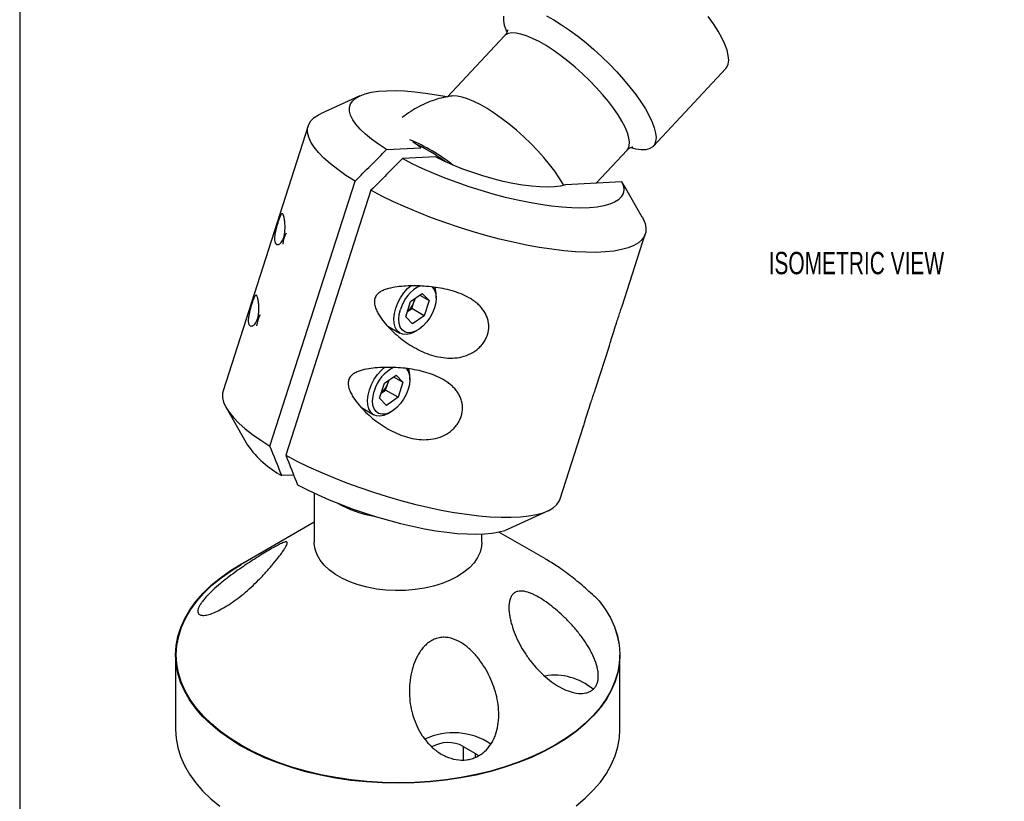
# Model space of a CAD drawing. Header units: millimetres. Extents: x 6 to 273, y 6 to 210.
# Tile 2 of 4: x 6 to 100, y 76 to 150. Entities that reach past the tile are written whole.
import ezdxf

# ---------------------------------------------------------------- set-up
doc = ezdxf.new("R2010")
doc.units = ezdxf.units.MM
doc.layers.add('DIMENSIONS', color=140, linetype='Continuous', lineweight=25)
doc.layers.add('TEXT', color=140, linetype='Continuous', lineweight=25)
doc.styles.add('SLDTEXTSTYLE0', font='TXT', dxfattribs={"width": 0.7})

msp = doc.modelspace()

# ---------------------------------------------------------------- linework, layer by layer
for p, q in [((52.2671, 148.3223), (46.875, 142.5491)), ((66.3387, 137.8424), (73.2204, 145.2105)), ((38.5673, 142.6378), (34.8351, 140.9261)), ((33.6685, 139.7958), (25.6069, 114.6927)), ((41.0927, 137.5487), (44.3338, 137.7159)), ((60.9468, 134.3579), (63.8688, 137.4865)), ((45.7163, 136.846), (42.5894, 136.6847)), ((30.0526, 109.4434), (38.1142, 134.5465)), ((63.378, 134.4834), (58.052, 134.2086)), ((63.7448, 133.841), (63.378, 134.4834)), ((39.6109, 133.6825), (31.5493, 108.5794)), ((65.3003, 131.1425), (63.7545, 133.8466)), ((31.3431, 129.2077), (31.3241, 129.1425)), ((63.3929, 122.7005), (65.5908, 129.5443)), ((42.9099, 121.7078), (43.3705, 123.1419)), ((43.3705, 123.1419), (44.4768, 123.9041)), ((43.4836, 122.4786), (43.7139, 123.1956)), ((43.7139, 123.1956), (43.7893, 123.4304)), ((44.2407, 123.7414), (45.1227, 123.2323)), ((44.4768, 123.9041), (45.1227, 123.2323)), ((45.1227, 123.2323), (44.6621, 121.7982)), ((45.7841, 123.4906), (45.7841, 123.7627)), ((43.0648, 122.19), (43.4836, 122.4786)), ((44.6621, 121.7982), (43.4836, 122.4786)), ((28.8626, 121.4836), (28.8436, 121.4185)), ((43.5558, 121.036), (42.9099, 121.7078)), ((44.6621, 121.7982), (43.5558, 121.036)), ((41.2106, 120.8182), (42.364, 120.1523)), ((43.7809, 120.2928), (44.0166, 120.4289)), ((60.9125, 114.9765), (62.1934, 118.9651)), ((40.89, 115.4179), (41.9963, 116.1801)), ((41.2334, 115.4716), (41.3088, 115.7064)), ((41.7602, 116.0174), (42.6422, 115.5083)), ((41.9963, 116.1801), (42.6422, 115.5083)), ((43.3036, 115.7665), (43.3036, 116.0387)), ((40.4294, 113.9838), (40.89, 115.4179)), ((40.5843, 114.466), (41.0031, 114.7545)), ((41.0031, 114.7545), (41.2334, 115.4716)), ((42.1816, 114.0742), (41.0031, 114.7545)), ((42.6422, 115.5083), (42.1816, 114.0742)), ((41.0753, 113.312), (40.4294, 113.9838)), ((42.1816, 114.0742), (41.0753, 113.312)), ((25.8973, 113.0945), (27.935, 109.5299)), ((38.7301, 113.0942), (39.8836, 112.4283)), ((41.3004, 112.5688), (41.5361, 112.7048)), ((57.5292, 104.4412), (59.7129, 111.2411)), ((32.2979, 106.7108), (31.1707, 106.6526)), ((34.2433, 104.9993), (34.2433, 100.3377)), ((52.6303, 101.5992), (56.3625, 103.3109)), ((34.2433, 102.2353), (27.331, 98.2436)), ((50.1183, 100.3377), (50.1183, 101.1174)), ((56.1324, 98.7623), (51.7239, 101.3081)), ((21.1093, 89.6554), (21.1093, 82.6038)), ((63.1886, 82.6038), (63.1886, 89.6554)), ((48.3437, 81.0049), (49.5222, 80.3246)), ((48.3437, 81.0049), (48.3437, 79.7149)), ((49.5222, 80.3246), (49.8025, 80.1227)), ((49.5222, 80.0142), (49.5222, 80.3246))]:
    msp.add_line(p, q)
at = {"flags": 128}
for points in [[(52.4587, 148.7195), (52.4365, 148.7786), (52.2729, 149.3024), (52.1899, 149.7699), (52.1887, 150.1756)], [(56.2294, 150.2274), (56.9367, 149.8307), (57.6718, 149.3716), (58.4265, 148.8553), (59.1922, 148.2878), (59.9602, 147.6753), (60.7218, 147.0249), (61.4683, 146.344), (62.1914, 145.6401), (62.8829, 144.9214), (63.5348, 144.196), (64.1398, 143.472), (64.6911, 142.7577), (65.1824, 142.0612), (65.6081, 141.3904), (65.9634, 140.7528), (66.2444, 140.1557), (66.4477, 139.6059), (66.5712, 139.1095), (66.6133, 138.6723), (66.5737, 138.2991), (66.4527, 137.9943), (66.2518, 137.7611), (65.9733, 137.6024), (65.6202, 137.5198), (65.1966, 137.5144), (64.7072, 137.5862), (64.2546, 137.7039)], [(73.2204, 145.2105), (73.3236, 145.3447), (73.4509, 145.649), (73.495, 146.0234), (73.4553, 146.4636), (73.3324, 146.9646), (73.1275, 147.5204), (72.8432, 148.1246), (72.4827, 148.7703), (72.0502, 149.4499), (71.5507, 150.1556)], [(63.8688, 137.4865), (63.9691, 137.6218), (64.0733, 137.9054), (64.0964, 138.2566), (64.0379, 138.6707), (63.8987, 139.142), (63.6806, 139.6643), (63.3866, 140.2303), (63.0207, 140.8325), (62.5879, 141.4627), (62.0939, 142.1124), (61.5454, 142.7728), (60.95, 143.435), (60.3155, 144.0901), (59.6507, 144.729), (58.9644, 145.3434), (58.2661, 145.9247), (57.565, 146.4652), (56.8708, 146.9575), (56.1927, 147.395), (55.5401, 147.7718), (54.9215, 148.0828), (54.3456, 148.3237), (53.82, 148.4914), (53.3518, 148.5835), (52.9474, 148.5988), (52.6122, 148.5371), (52.3509, 148.3992), (52.2671, 148.3223)], [(41.0927, 137.5487), (40.3415, 138.0419), (39.6707, 138.5313), (39.0855, 139.0131), (38.5906, 139.4836), (38.1899, 139.9389), (37.8864, 140.3757), (37.6826, 140.7903), (37.5801, 141.1796), (37.5796, 141.5404), (37.6813, 141.87), (37.8843, 142.1657), (38.1869, 142.4253), (38.5869, 142.6467), (39.081, 142.8281), (39.6654, 142.9681), (40.3356, 143.0656), (41.0861, 143.1199), (41.9111, 143.1305), (42.8042, 143.0973), (43.7583, 143.0207), (44.7658, 142.9011), (45.819, 142.7396), (46.8001, 142.5592)], [(57.8706, 134.1539), (57.8112, 134.2607), (57.4453, 134.8629), (57.0124, 135.4931), (56.5184, 136.1428), (55.97, 136.8033), (55.3745, 137.4655), (54.7401, 138.1205), (54.0752, 138.7595), (53.389, 139.3738), (52.6906, 139.9551), (51.9896, 140.4956), (51.2953, 140.9879), (50.6173, 141.4255), (49.9646, 141.8023), (49.3461, 142.1132), (48.7701, 142.3542), (48.2445, 142.5218), (47.7763, 142.6139), (47.3719, 142.6292), (47.2534, 142.6173)], [(38.1142, 134.5465), (37.249, 135.1029), (36.4652, 135.6564), (35.7679, 136.2035), (35.1617, 136.7404), (34.6505, 137.2638), (34.2377, 137.7701), (33.9261, 138.2561), (33.7176, 138.7185), (33.6137, 139.1543), (33.615, 139.5606), (33.7216, 139.9348), (33.9326, 140.2745), (34.2468, 140.5772), (34.662, 140.8412), (34.8351, 140.9261)], [(44.3727, 137.7179), (43.8103, 138.1136), (43.5866, 138.2887)], [(63.378, 134.4834), (63.5156, 134.085), (63.5514, 133.714), (63.4849, 133.3733), (63.3168, 133.0656), (63.0484, 132.7933), (62.6817, 132.5585), (62.2197, 132.3631), (61.666, 132.2086), (61.025, 132.0963), (60.3016, 132.027), (59.5016, 132.0013), (58.6313, 132.0194), (57.6974, 132.081), (56.7075, 132.1859), (55.6692, 132.333), (54.5907, 132.5213), (53.4805, 132.7493), (52.3473, 133.0152), (51.2001, 133.3169), (50.0478, 133.652), (48.8996, 134.0179), (47.7644, 134.4117), (46.6512, 134.8303), (45.5688, 135.2704), (44.5256, 135.7286), (43.5298, 136.2013), (42.5894, 136.6847)], [(58.052, 134.2086), (57.5742, 134.0867), (57.0037, 134.0108), (56.3479, 133.982), (55.6156, 134.0005), (54.8163, 134.0663), (53.9608, 134.1783), (53.0603, 134.3352), (52.1267, 134.5348), (51.1724, 134.7745), (50.21, 135.0511), (49.2522, 135.3611), (48.3117, 135.7001), (47.401, 136.0639), (46.532, 136.4476), (45.7163, 136.846)], [(65.3003, 131.1425), (65.3805, 130.9947), (65.5693, 130.5371), (65.6533, 130.1066), (65.6321, 129.7062), (65.5057, 129.3383), (65.2751, 129.0055), (64.9416, 128.7099), (64.5075, 128.4535), (63.9757, 128.2379), (63.3496, 128.0645), (62.6334, 127.9346), (61.8318, 127.8489), (60.9499, 127.808), (59.9937, 127.8123), (58.9694, 127.8615), (57.8838, 127.9555), (56.7439, 128.0937), (55.5573, 128.275), (54.3317, 128.4983), (53.0752, 128.7622), (51.7961, 129.0649), (50.5027, 129.4045), (49.2036, 129.7786), (47.9074, 130.1849), (46.6224, 130.6206), (45.3572, 131.083), (44.12, 131.5689), (42.9191, 132.0752), (41.7622, 132.5985), (40.6571, 133.1354), (39.6109, 133.6825)], [(43.7809, 120.2928), (43.7115, 120.2541), (43.3222, 120.0893), (42.9505, 120.0213), (42.6107, 120.0526), (42.3159, 120.1821), (42.0774, 120.4047), (41.9043, 120.7119), (41.8033, 121.0919), (41.7783, 121.53), (41.8303, 122.0096), (41.9572, 122.512), (42.1542, 123.0181), (42.4136, 123.5084), (42.7257, 123.9639), (43.0782, 124.3673), (43.4072, 124.6636)], [(45.4056, 124.5344), (45.4551, 124.4867), (45.6372, 124.2205), (45.7484, 123.8778), (45.784, 123.4735), (45.7423, 123.0254), (45.6252, 122.5531), (45.4378, 122.0771), (45.1882, 121.6182), (44.8874, 121.1966), (44.5486, 120.8307), (44.1864, 120.5364), (43.8169, 120.3266), (43.4561, 120.2105), (43.1197, 120.1932), (42.8225, 120.2753), (42.5776, 120.4534), (42.3954, 120.7196), (42.2842, 121.0623), (42.2486, 121.4666), (42.2903, 121.9147), (42.4074, 122.387), (42.4074, 122.387)], [(43.7713, 123.418), (43.7585, 123.3573), (43.7139, 123.1956)], [(41.3004, 112.5688), (41.231, 112.53), (40.8417, 112.3653), (40.47, 112.2973), (40.1302, 112.3286), (39.8354, 112.458), (39.5969, 112.6806), (39.4238, 112.9878), (39.3228, 113.3678), (39.2978, 113.806), (39.3498, 114.2856), (39.4767, 114.788), (39.6737, 115.2941), (39.9332, 115.7843), (40.2452, 116.2399), (40.5977, 116.6433), (40.9267, 116.9396)], [(42.9251, 116.8103), (42.9746, 116.7627), (43.1567, 116.4965), (43.2679, 116.1538), (43.3035, 115.7495), (43.2618, 115.3014), (43.1447, 114.829), (42.9573, 114.353), (42.7077, 113.8942), (42.4069, 113.4726), (42.0681, 113.1067), (41.706, 112.8124), (41.3364, 112.6026), (40.9756, 112.4865), (40.6392, 112.4691), (40.3421, 112.5513), (40.0971, 112.7294), (39.9149, 112.9956), (39.8037, 113.3383), (39.7681, 113.7425), (39.8098, 114.1906), (39.9269, 114.663), (39.9269, 114.663)], [(41.2908, 115.694), (41.278, 115.6333), (41.2334, 115.4716)], [(25.6069, 114.6927), (25.5534, 114.4575), (25.5521, 114.0512), (25.656, 113.6154), (25.8645, 113.153), (26.1761, 112.667), (26.5889, 112.1607), (27.1001, 111.6373), (27.7063, 111.1004), (28.4036, 110.5533), (29.1874, 109.9998), (30.0526, 109.4434)], [(31.5493, 108.5794), (32.5955, 108.0324), (33.7006, 107.4954), (34.8575, 106.9721), (36.0584, 106.4658), (37.2956, 105.9799), (38.5608, 105.5175), (39.8458, 105.0818), (41.142, 104.6755), (42.4411, 104.3014), (43.7345, 103.9618), (45.0136, 103.6591), (46.2701, 103.3952), (47.4957, 103.1719), (48.6823, 102.9906), (49.8222, 102.8524), (50.9078, 102.7584), (51.9321, 102.7092), (52.8883, 102.705), (53.7702, 102.7458), (54.5718, 102.8315), (55.288, 102.9614), (55.9141, 103.1348), (56.4459, 103.3504), (56.88, 103.6068), (57.2135, 103.9024), (57.4441, 104.2352), (57.5292, 104.4412)], [(32.6674, 105.7886), (33.6079, 105.3052), (34.6036, 104.8325), (35.6468, 104.3743), (36.7292, 103.9342), (37.8424, 103.5156), (38.9776, 103.1218), (40.1259, 102.7559), (41.2781, 102.4208), (42.4254, 102.1191), (43.5585, 101.8532), (44.6687, 101.6252), (45.7472, 101.4369), (46.7855, 101.2898), (47.7755, 101.1849), (48.7093, 101.1233), (49.5796, 101.1052), (50.3796, 101.1309), (51.103, 101.2002), (51.7441, 101.3125), (52.2978, 101.467), (52.6303, 101.5992)], [(50.1183, 100.3377), (50.0881, 99.9384), (49.9543, 99.4111), (49.7154, 98.8964), (49.3746, 98.4012), (48.9365, 97.9322), (48.4071, 97.4957), (47.7935, 97.0976), (47.1039, 96.7434), (46.3478, 96.4377), (45.5353, 96.1848), (44.6775, 95.9881), (43.7859, 95.8502), (42.8726, 95.7729), (41.9499, 95.7574), (41.0304, 95.8039), (40.1264, 95.9116), (39.2502, 96.0792), (38.4137, 96.3044), (37.628, 96.5842), (36.904, 96.9147), (36.2513, 97.2915), (35.6788, 97.7095), (35.1942, 98.163), (34.8041, 98.6459), (34.5138, 99.1518), (34.3271, 99.6736), (34.2467, 100.2044), (34.2433, 100.3377)], [(61.2154, 94.7909), (61.803, 93.9903), (62.2899, 93.1674), (62.6736, 92.3265), (62.952, 91.4719), (63.1238, 90.608), (63.1881, 89.7392), (63.1446, 88.87), (62.9934, 88.0048), (62.7354, 87.1481), (62.3719, 86.3042), (61.9048, 85.4775), (61.3363, 84.6723), (60.6695, 83.8925), (59.9078, 83.1423), (59.0551, 82.4255), (58.1157, 81.7458), (57.0945, 81.1065), (55.9967, 80.5112), (54.8278, 79.9626), (53.5941, 79.4638), (52.3016, 79.0172), (50.9571, 78.6251), (49.5674, 78.2896), (48.1398, 78.0123), (46.6814, 77.7947), (45.1998, 77.6379), (43.7025, 77.5427), (42.1973, 77.5095), (40.6919, 77.5387), (39.1939, 77.6299), (37.711, 77.7828), (36.2509, 77.9965), (34.8211, 78.27), (33.4288, 78.6018), (32.0812, 78.9903), (30.7851, 79.4335), (29.5474, 79.9291), (28.3742, 80.4745), (27.2717, 81.067), (26.2454, 81.7035), (25.3006, 82.3807), (24.4421, 83.0953), (23.6745, 83.8434), (23.0015, 84.6214), (22.4266, 85.4251), (21.9529, 86.2506), (21.5827, 87.0935), (21.3178, 87.9495), (21.1598, 88.8143), (21.1093, 89.6834), (21.1667, 90.5523), (21.3317, 91.4166), (21.6033, 92.272), (21.9802, 93.1139), (22.4605, 93.938), (23.0418, 94.7403), (23.7209, 95.5164), (24.4946, 96.2626), (25.3587, 96.9748), (26.3089, 97.6496), (27.3402, 98.2833), (28.2424, 98.7699)], [(61.2154, 94.7909), (61.8007, 93.9918), (62.2855, 93.1706), (62.6672, 92.3315), (62.9441, 91.4787), (63.1145, 90.6167), (63.1777, 89.7499), (63.1334, 88.8827), (62.9817, 88.0195), (62.7234, 87.1648), (62.3599, 86.323), (61.8931, 85.4983), (61.3252, 84.6951), (60.6593, 83.9173), (59.8987, 83.169), (59.0473, 82.4541), (58.1095, 81.7761), (57.0902, 81.1386), (55.9944, 80.5448), (54.8279, 79.9978), (53.5966, 79.5003), (52.3068, 79.055), (50.9651, 78.6641), (49.5785, 78.3295), (48.1539, 78.0531), (46.6987, 77.8362), (45.2204, 77.68), (43.7265, 77.5852), (42.2247, 77.5524), (40.7227, 77.5816), (39.2282, 77.6728), (37.7487, 77.8254), (36.292, 78.0388), (34.8654, 78.3118), (33.4764, 78.6429), (32.1319, 79.0306), (30.8389, 79.4728), (29.604, 79.9673), (28.4335, 80.5115), (27.3335, 81.1026), (26.3095, 81.7377), (25.3668, 82.4134), (24.5103, 83.1263), (23.7442, 83.8727), (23.0727, 84.6489), (22.499, 85.4508), (22.0262, 86.2743), (21.6566, 87.1152), (21.3921, 87.9693), (21.2342, 88.8321), (21.1835, 89.6992), (21.2404, 90.5662), (21.4046, 91.4286), (21.6753, 92.282), (22.051, 93.122), (22.5298, 93.9444), (23.1093, 94.7449), (23.7864, 95.5194), (24.5579, 96.264), (25.4196, 96.9748), (26.3671, 97.6483), (27.331, 98.2436)], [(21.1093, 82.6038), (21.1598, 81.7626), (21.3178, 80.8979), (21.5827, 80.0418), (21.9529, 79.1989), (22.4266, 78.3735), (23.0015, 77.5697), (23.6745, 76.7918), (24.4421, 76.0436), (25.3006, 75.3291)], [(59.0551, 75.3739), (59.9078, 76.0907), (60.6695, 76.8409), (61.3363, 77.6206), (61.9048, 78.4259), (62.3719, 79.2526), (62.7354, 80.0965), (62.9934, 80.9532), (63.1446, 81.8184), (63.1886, 82.6038)]]:
    msp.add_lwpolyline(points, dxfattribs=at)
for centre, radius, start, end in [((36.2259, 121.8061), 18.1086, 51.989135, 67.039325), ((36.2524, 122.1119), 17.6709, 53.855212, 64.856745), ((33.73, 128.3626), 2.4736, 149.461039, 174.931178), ((45.7897, 121.4799), 3.5018, 115.242839, 164.985568), ((43.8774, 123.8136), 1.9073, 358.469626, 21.30588), ((41.588, 123.874), 2.2315, 311.606661, 342.300483), ((31.2495, 120.6386), 2.4736, 149.461039, 174.931178), ((43.3092, 113.7558), 3.5018, 115.242839, 164.985568), ((41.3969, 116.0896), 1.9073, 358.469626, 21.30588), ((39.1075, 116.15), 2.2315, 311.606661, 342.300483), ((35.8822, 115.2089), 9.7677, 215.549941, 241.161178), ((41.4868, 112.8069), 10.1083, 240.051298, 261.022412), ((57.0153, 82.1105), 5.6346, 49.699076, 99.493807), ((47.4408, 75.9863), 6.3099, 56.128564, 115.481365), ((46.8993, 78.2635), 3.0987, 62.21579, 119.592078)]:
    msp.add_arc(centre, radius, start, end)
for points, knots in [([(52.5457, 148.8899), (52.546, 148.8842), (52.5466, 148.8721), (52.519, 148.7303), (52.4333, 148.5235), (52.3178, 148.3881), (52.2617, 148.3223)], [0, 0, 0, 0, 0.2257843, 0.483129, 0.7488377, 1, 1, 1, 1]), ([(47.2791, 142.6112), (47.0894, 142.5851), (46.6024, 142.5181), (45.8347, 142.3155), (44.9828, 142.0164), (44.1631, 141.6325), (43.3521, 141.163), (42.8484, 140.7776), (42.5848, 140.5758)], [0, 0, 0, 0, 0.1108422, 0.2844738, 0.4586015, 0.6331139, 0.807922, 1, 1, 1, 1]), ([(63.8728, 137.4828), (63.8839, 137.4971), (63.9605, 137.5966), (64.1455, 137.7119), (64.3271, 137.7896), (64.42, 137.8038), (64.4123, 137.8034), (64.41, 137.8032)], [0, 0, 0, 0, 0.0540538, 0.3757452, 0.6274553, 0.8843689, 1, 1, 1, 1]), ([(30.8092, 130.6557), (30.8444, 130.7655), (30.8793, 130.8678), (30.9452, 131.0487), (30.9766, 131.1279), (31.0637, 131.3263), (31.1125, 131.4055), (31.1755, 131.4614), (31.1951, 131.4698), (31.2318, 131.4688), (31.2488, 131.4595), (31.2972, 131.4095), (31.3263, 131.3456), (31.3787, 131.1735), (31.4022, 131.0655), (31.4331, 130.8709), (31.4426, 130.8002), (31.4591, 130.6501), (31.4662, 130.5703), (31.4822, 130.3148), (31.4869, 130.1211), (31.4668, 129.7978), (31.4553, 129.6833), (31.427, 129.5093), (31.4155, 129.45), (31.3887, 129.3346), (31.3735, 129.2781), (31.3213, 129.1129), (31.2798, 129.0153), (31.1927, 128.8535), (31.1471, 128.7885), (31.0588, 128.6857), (31.0157, 128.6471), (30.9331, 128.5885), (30.8941, 128.5689), (30.7837, 128.5318), (30.7187, 128.536), (30.6109, 128.5879), (30.567, 128.6361), (30.5031, 128.7759), (30.4832, 128.8662), (30.4736, 129.0389), (30.4738, 129.1032), (30.4817, 129.2432), (30.4892, 129.3191), (30.5123, 129.4856), (30.5279, 129.5769), (30.5667, 129.7698), (30.59, 129.8732), (30.6441, 130.0911), (30.6743, 130.2038), (30.74, 130.4335), (30.774, 130.5459), (30.8092, 130.6557)], [0, 0, 0, 0, 0.03125, 0.03125, 0.0625, 0.0625, 0.125, 0.125, 0.15625, 0.15625, 0.1875, 0.1875, 0.25, 0.25, 0.3125, 0.3125, 0.34375, 0.34375, 0.375, 0.375, 0.4375, 0.4375, 0.46875, 0.46875, 0.484375, 0.484375, 0.5, 0.5, 0.53125, 0.53125, 0.5625, 0.5625, 0.59375, 0.59375, 0.625, 0.625, 0.6875, 0.6875, 0.75, 0.75, 0.8125, 0.8125, 0.84375, 0.84375, 0.875, 0.875, 0.90625, 0.90625, 0.9375, 0.9375, 0.96875, 0.96875, 1, 1, 1, 1]), ([(50.6409, 119.9905), (50.5962, 119.852), (50.5405, 119.7176), (50.4069, 119.4554), (50.3297, 119.3293), (50.1584, 119.091), (50.0639, 118.9781), (49.8578, 118.7646), (49.7451, 118.6633), (49.3909, 118.3864), (49.1331, 118.2358), (48.5788, 117.9966), (48.2919, 117.9124), (47.7061, 117.804), (47.404, 117.7801), (46.8089, 117.7852), (46.5136, 117.8136), (45.9264, 117.9136), (45.6336, 117.9858), (45.0659, 118.1636), (44.7889, 118.2694), (44.2466, 118.5097), (43.9813, 118.6443), (43.4611, 118.9394), (43.2074, 119.0995), (42.4744, 119.6066), (42.0177, 119.9821), (41.381, 120.6024), (41.1766, 120.8192), (40.7896, 121.2757), (40.6089, 121.5125), (40.3667, 121.8868), (40.2908, 122.0149), (40.1529, 122.2805), (40.0903, 122.4192), (39.9914, 122.703), (39.9543, 122.8495), (39.9328, 123.0741), (39.9315, 123.1486), (39.9437, 123.2964), (39.9574, 123.3695), (39.9998, 123.5073), (40.029, 123.5738), (40.1001, 123.6963), (40.1414, 123.752), (40.2791, 123.9059), (40.3896, 123.9912), (40.6232, 124.134), (40.7482, 124.1929), (41.0026, 124.2934), (41.133, 124.3354), (41.5312, 124.4449), (41.8074, 124.4967), (42.3639, 124.5743), (42.6452, 124.5999), (43.2133, 124.6321), (43.5002, 124.6386), (44.0798, 124.634), (44.3734, 124.6229), (45.2579, 124.5627), (45.8446, 124.4883), (46.7186, 124.3114), (47.0089, 124.2414), (47.5866, 124.0732), (47.8682, 123.9767), (48.4143, 123.7536), (48.6789, 123.6271), (49.0597, 123.4076), (49.1839, 123.3294), (49.4212, 123.1648), (49.5349, 123.0782), (49.7518, 122.8949), (49.8549, 122.7983), (50.0494, 122.5937), (50.141, 122.4852), (50.3067, 122.2604), (50.3813, 122.1436), (50.513, 121.9005), (50.5704, 121.773), (50.6638, 121.5124), (50.6999, 121.3795), (50.7502, 121.108), (50.7645, 120.9685), (50.7717, 120.5466), (50.7303, 120.2676), (50.6409, 119.9905)], [0, 0, 0, 0, 0.015625, 0.015625, 0.03125, 0.03125, 0.046875, 0.046875, 0.0625, 0.0625, 0.09375, 0.09375, 0.125, 0.125, 0.15625, 0.15625, 0.1875, 0.1875, 0.21875, 0.21875, 0.25, 0.25, 0.28125, 0.28125, 0.3125, 0.3125, 0.375, 0.375, 0.40625, 0.40625, 0.4375, 0.4375, 0.453125, 0.453125, 0.46875, 0.46875, 0.484375, 0.484375, 0.4921875, 0.4921875, 0.5, 0.5, 0.5078125, 0.5078125, 0.515625, 0.515625, 0.53125, 0.53125, 0.546875, 0.546875, 0.5625, 0.5625, 0.59375, 0.59375, 0.625, 0.625, 0.65625, 0.65625, 0.6875, 0.6875, 0.75, 0.75, 0.78125, 0.78125, 0.8125, 0.8125, 0.84375, 0.84375, 0.859375, 0.859375, 0.875, 0.875, 0.890625, 0.890625, 0.90625, 0.90625, 0.921875, 0.921875, 0.9375, 0.9375, 0.953125, 0.953125, 0.96875, 0.96875, 1, 1, 1, 1]), ([(28.3287, 122.9317), (28.3639, 123.0415), (28.3988, 123.1437), (28.4647, 123.3247), (28.4961, 123.4039), (28.5832, 123.6022), (28.632, 123.6815), (28.695, 123.7373), (28.7146, 123.7457), (28.7513, 123.7447), (28.7683, 123.7355), (28.8167, 123.6854), (28.8458, 123.6216), (28.8982, 123.4495), (28.9217, 123.3415), (28.9526, 123.1469), (28.9621, 123.0762), (28.9787, 122.9261), (28.9857, 122.8463), (29.0017, 122.5908), (29.0064, 122.3971), (28.9863, 122.0738), (28.9748, 121.9592), (28.9465, 121.7853), (28.935, 121.726), (28.9082, 121.6105), (28.893, 121.5541), (28.8408, 121.3889), (28.7993, 121.2913), (28.7122, 121.1295), (28.6666, 121.0645), (28.5783, 120.9617), (28.5352, 120.9231), (28.4526, 120.8644), (28.4136, 120.8448), (28.3032, 120.8077), (28.2382, 120.8119), (28.1304, 120.8638), (28.0865, 120.9121), (28.0226, 121.0519), (28.0027, 121.1421), (27.9931, 121.3148), (27.9933, 121.3792), (28.0012, 121.5192), (28.0088, 121.5951), (28.0318, 121.7616), (28.0474, 121.8528), (28.0862, 122.0458), (28.1095, 122.1492), (28.1636, 122.367), (28.1938, 122.4798), (28.2595, 122.7095), (28.2935, 122.8219), (28.3287, 122.9317)], [0, 0, 0, 0, 0.03125, 0.03125, 0.0625, 0.0625, 0.125, 0.125, 0.15625, 0.15625, 0.1875, 0.1875, 0.25, 0.25, 0.3125, 0.3125, 0.34375, 0.34375, 0.375, 0.375, 0.4375, 0.4375, 0.46875, 0.46875, 0.484375, 0.484375, 0.5, 0.5, 0.53125, 0.53125, 0.5625, 0.5625, 0.59375, 0.59375, 0.625, 0.625, 0.6875, 0.6875, 0.75, 0.75, 0.8125, 0.8125, 0.84375, 0.84375, 0.875, 0.875, 0.90625, 0.90625, 0.9375, 0.9375, 0.96875, 0.96875, 1, 1, 1, 1]), ([(62.1919, 118.9656), (62.1956, 118.9754), (62.239, 119.0911), (62.3643, 119.5418), (62.5948, 120.2996), (62.8504, 121.0872), (63.0756, 121.7545), (63.2525, 122.2686), (63.3451, 122.5635), (63.3885, 122.7019)], [0, 0, 0, 0, 0.0192896, 0.2265767, 0.4292589, 0.6443997, 0.7646343, 0.8895049, 1, 1, 1, 1]), ([(48.1604, 112.2665), (48.1157, 112.128), (48.06, 111.9936), (47.9265, 111.7314), (47.8492, 111.6052), (47.6779, 111.367), (47.5834, 111.2541), (47.3774, 111.0406), (47.2646, 110.9393), (46.9104, 110.6624), (46.6527, 110.5118), (46.0983, 110.2726), (45.8114, 110.1884), (45.2256, 110.08), (44.9235, 110.056), (44.3284, 110.0612), (44.0331, 110.0896), (43.4459, 110.1895), (43.1532, 110.2618), (42.5854, 110.4396), (42.3084, 110.5454), (41.7661, 110.7857), (41.5008, 110.9202), (40.9806, 111.2154), (40.7269, 111.3755), (39.9939, 111.8826), (39.5372, 112.2581), (38.9005, 112.8784), (38.6962, 113.0952), (38.3091, 113.5517), (38.1284, 113.7884), (37.8862, 114.1628), (37.8103, 114.2909), (37.6724, 114.5564), (37.6098, 114.6952), (37.5109, 114.9789), (37.4738, 115.1255), (37.4523, 115.3501), (37.451, 115.4245), (37.4632, 115.5724), (37.4769, 115.6454), (37.5193, 115.7833), (37.5485, 115.8497), (37.6196, 115.9723), (37.6609, 116.0279), (37.7986, 116.1819), (37.9091, 116.2672), (38.1427, 116.41), (38.2677, 116.4689), (38.5221, 116.5694), (38.6525, 116.6113), (39.0507, 116.7209), (39.3269, 116.7727), (39.8835, 116.8502), (40.1647, 116.8759), (40.7328, 116.9081), (41.0197, 116.9145), (41.5994, 116.91), (41.8929, 116.8989), (42.7774, 116.8387), (43.3641, 116.7643), (44.2381, 116.5874), (44.5284, 116.5173), (45.1061, 116.3492), (45.3877, 116.2527), (45.9338, 116.0296), (46.1984, 115.903), (46.5792, 115.6835), (46.7034, 115.6053), (46.9407, 115.4408), (47.0544, 115.3541), (47.2713, 115.1709), (47.3744, 115.0743), (47.5689, 114.8697), (47.6605, 114.7612), (47.8262, 114.5364), (47.9008, 114.4196), (48.0325, 114.1764), (48.0899, 114.049), (48.1833, 113.7884), (48.2194, 113.6554), (48.2697, 113.384), (48.284, 113.2445), (48.2912, 112.8226), (48.2498, 112.5436), (48.1604, 112.2665)], [0, 0, 0, 0, 0.015625, 0.015625, 0.03125, 0.03125, 0.046875, 0.046875, 0.0625, 0.0625, 0.09375, 0.09375, 0.125, 0.125, 0.15625, 0.15625, 0.1875, 0.1875, 0.21875, 0.21875, 0.25, 0.25, 0.28125, 0.28125, 0.3125, 0.3125, 0.375, 0.375, 0.40625, 0.40625, 0.4375, 0.4375, 0.453125, 0.453125, 0.46875, 0.46875, 0.484375, 0.484375, 0.4921875, 0.4921875, 0.5, 0.5, 0.5078125, 0.5078125, 0.515625, 0.515625, 0.53125, 0.53125, 0.546875, 0.546875, 0.5625, 0.5625, 0.59375, 0.59375, 0.625, 0.625, 0.65625, 0.65625, 0.6875, 0.6875, 0.75, 0.75, 0.78125, 0.78125, 0.8125, 0.8125, 0.84375, 0.84375, 0.859375, 0.859375, 0.875, 0.875, 0.890625, 0.890625, 0.90625, 0.90625, 0.921875, 0.921875, 0.9375, 0.9375, 0.953125, 0.953125, 0.96875, 0.96875, 1, 1, 1, 1]), ([(59.7114, 111.2415), (59.7151, 111.2514), (59.7585, 111.3671), (59.8838, 111.8178), (60.1143, 112.5756), (60.3699, 113.3632), (60.5951, 114.0305), (60.772, 114.5446), (60.8646, 114.8394), (60.908, 114.9779)], [0, 0, 0, 0, 0.0192896, 0.2265767, 0.4292589, 0.6443997, 0.7646343, 0.8895049, 1, 1, 1, 1]), ([(23.2375, 93.6624), (23.2051, 93.7566), (23.2092, 93.8785), (23.275, 94.0958), (23.3067, 94.1742), (23.3911, 94.3435), (23.4434, 94.4334), (23.5654, 94.6199), (23.6354, 94.717), (23.7932, 94.9189), (23.8819, 95.0246), (24.1665, 95.344), (24.3814, 95.5614), (24.8556, 96.0055), (25.1049, 96.2229), (25.622, 96.6516), (25.8914, 96.8639), (26.4238, 97.2679), (26.6894, 97.4619), (27.0864, 97.7436), (27.2188, 97.8362), (27.4785, 98.0154), (27.6063, 98.1024), (28.2354, 98.5259), (28.708, 98.8288), (29.5933, 99.3782), (29.9885, 99.6138), (30.5101, 99.9101), (30.6729, 99.9997), (30.969, 100.1546), (31.1012, 100.2195), (31.3318, 100.3192), (31.4302, 100.3544), (31.5855, 100.3829), (31.6402, 100.3762), (31.6793, 100.3207), (31.685, 100.2943), (31.6789, 100.2231), (31.6672, 100.1786), (31.6242, 100.0684), (31.5924, 100.0021), (31.5097, 99.8506), (31.4585, 99.765), (31.3359, 99.5731), (31.2649, 99.4677), (31.1095, 99.2464), (31.0244, 99.1294), (30.7495, 98.7634), (30.5495, 98.5113), (30.2296, 98.127), (30.1201, 97.9983), (29.8991, 97.7447), (29.7871, 97.6191), (29.4469, 97.2457), (29.2125, 96.9996), (28.5098, 96.2944), (28.0388, 95.8635), (27.3238, 95.2714), (27.0838, 95.0832), (26.6128, 94.7346), (26.3804, 94.5731), (25.9222, 94.2758), (25.6951, 94.1393), (25.2573, 93.8991), (25.0468, 93.7951), (24.6453, 93.6213), (24.4539, 93.5513), (24.0962, 93.4503), (23.934, 93.4204), (23.6487, 93.4056), (23.5252, 93.4213), (23.3366, 93.5029), (23.2699, 93.5682), (23.2375, 93.6624)], [0, 0, 0, 0, 0.03125, 0.03125, 0.046875, 0.046875, 0.0625, 0.0625, 0.078125, 0.078125, 0.09375, 0.09375, 0.125, 0.125, 0.15625, 0.15625, 0.1875, 0.1875, 0.21875, 0.21875, 0.234375, 0.234375, 0.25, 0.25, 0.3125, 0.3125, 0.375, 0.375, 0.40625, 0.40625, 0.4375, 0.4375, 0.46875, 0.46875, 0.5, 0.5, 0.515625, 0.515625, 0.53125, 0.53125, 0.546875, 0.546875, 0.5625, 0.5625, 0.578125, 0.578125, 0.59375, 0.59375, 0.625, 0.625, 0.640625, 0.640625, 0.65625, 0.65625, 0.6875, 0.6875, 0.75, 0.75, 0.78125, 0.78125, 0.8125, 0.8125, 0.84375, 0.84375, 0.875, 0.875, 0.90625, 0.90625, 0.9375, 0.9375, 0.96875, 0.96875, 1, 1, 1, 1]), ([(61.2154, 94.7909), (60.791, 95.1934), (59.9422, 95.9982), (58.6214, 97.0904), (57.3481, 98.0299), (56.5104, 98.5267), (56.1317, 98.7513)], [0, 0, 0, 0, 0.2578269, 0.5155866, 0.7810215, 1, 1, 1, 1]), ([(57.9725, 93.1914), (58.2062, 92.9624), (58.4372, 92.7224), (58.8839, 92.2276), (59.0997, 91.973), (59.5143, 91.4478), (59.7131, 91.1771), (60.0896, 90.616), (60.2631, 90.3316), (60.4958, 89.9009), (60.5689, 89.7564), (60.7049, 89.4656), (60.7682, 89.3183), (60.9382, 88.8794), (61.0252, 88.5917), (61.1079, 88.1676), (61.1272, 88.0287), (61.1473, 87.76), (61.1484, 87.6297), (61.1309, 87.3776), (61.1122, 87.2555), (61.0553, 87.0278), (61.0171, 86.9213), (60.9208, 86.7229), (60.8621, 86.6303), (60.7272, 86.4652), (60.6514, 86.3925), (60.4841, 86.2661), (60.3926, 86.2123), (60.1943, 86.1234), (60.0874, 86.0886), (59.7553, 86.0142), (59.5145, 86.0029), (59.0055, 86.0491), (58.745, 86.1057), (58.2155, 86.275), (57.9443, 86.3893), (57.4138, 86.6609), (57.1526, 86.8186), (56.6386, 87.1728), (56.384, 87.3712), (55.8966, 87.7942), (55.6626, 88.0194), (55.2128, 88.495), (54.9971, 88.7455), (54.5841, 89.2716), (54.3873, 89.5469), (54.0225, 90.1085), (53.853, 90.3965), (53.5405, 90.9871), (53.3972, 91.2902), (53.1411, 91.9107), (53.0306, 92.2223), (52.8943, 92.6909), (52.8538, 92.8474), (52.7839, 93.1606), (52.7544, 93.3183), (52.6865, 93.7834), (52.6678, 94.0829), (52.6938, 94.5075), (52.7117, 94.6426), (52.767, 94.8935), (52.8051, 95.0111), (52.9011, 95.2202), (52.9584, 95.3108), (53.0908, 95.4652), (53.1668, 95.5294), (53.3322, 95.6288), (53.4209, 95.6639), (53.6084, 95.7099), (53.7081, 95.7207), (54.0156, 95.7211), (54.2307, 95.6804), (54.5667, 95.5767), (54.6809, 95.5348), (54.9094, 95.4398), (55.0244, 95.3865), (55.3717, 95.2118), (55.6062, 95.0754), (56.0822, 94.7688), (56.3218, 94.5995), (57.0339, 94.0578), (57.5051, 93.6493), (57.9725, 93.1914)], [0, 0, 0, 0, 0.03125, 0.03125, 0.0625, 0.0625, 0.09375, 0.09375, 0.125, 0.125, 0.140625, 0.140625, 0.15625, 0.15625, 0.1875, 0.1875, 0.203125, 0.203125, 0.21875, 0.21875, 0.234375, 0.234375, 0.25, 0.25, 0.265625, 0.265625, 0.28125, 0.28125, 0.296875, 0.296875, 0.3125, 0.3125, 0.34375, 0.34375, 0.375, 0.375, 0.40625, 0.40625, 0.4375, 0.4375, 0.46875, 0.46875, 0.5, 0.5, 0.53125, 0.53125, 0.5625, 0.5625, 0.59375, 0.59375, 0.625, 0.625, 0.65625, 0.65625, 0.671875, 0.671875, 0.6875, 0.6875, 0.71875, 0.71875, 0.734375, 0.734375, 0.75, 0.75, 0.765625, 0.765625, 0.78125, 0.78125, 0.796875, 0.796875, 0.8125, 0.8125, 0.84375, 0.84375, 0.859375, 0.859375, 0.875, 0.875, 0.90625, 0.90625, 0.9375, 0.9375, 1, 1, 1, 1]), ([(43.3824, 84.7885), (43.3228, 85.1173), (43.2836, 85.4483), (43.2453, 86.1127), (43.2463, 86.4477), (43.2889, 87.1085), (43.3303, 87.4355), (43.4557, 88.082), (43.5396, 88.4015), (43.7582, 89.0311), (43.8905, 89.3342), (44.1305, 89.7653), (44.2175, 89.9051), (44.408, 90.1753), (44.5119, 90.3059), (44.7336, 90.5485), (44.852, 90.6615), (45.1065, 90.8675), (45.2441, 90.9612), (45.5306, 91.1185), (45.68, 91.1826), (45.992, 91.2793), (46.1541, 91.3112), (46.4772, 91.34), (46.6401, 91.3376), (46.9675, 91.3009), (47.1273, 91.2674), (47.5971, 91.1289), (47.9003, 90.9845), (48.3227, 90.7232), (48.459, 90.6283), (48.7238, 90.4251), (48.8529, 90.3162), (49.2235, 89.9777), (49.4506, 89.7351), (49.8737, 89.2236), (50.0697, 88.9545), (50.4335, 88.3924), (50.6023, 88.0973), (51.0563, 87.1964), (51.2936, 86.573), (51.6275, 85.2768), (51.7183, 84.6274), (51.717, 83.6517), (51.6927, 83.3247), (51.5913, 82.6924), (51.5145, 82.3843), (51.3528, 81.936), (51.2907, 81.7883), (51.1516, 81.5038), (51.0746, 81.3664), (50.8189, 80.97), (50.6134, 80.7245), (50.2618, 80.4098), (50.1371, 80.3132), (49.8713, 80.1379), (49.7307, 80.0597), (49.4411, 79.9269), (49.2912, 79.8716), (48.9807, 79.7836), (48.8188, 79.751), (48.3333, 79.6913), (48.006, 79.6997), (47.3447, 79.8093), (47.0245, 79.9085), (46.5637, 80.1127), (46.4122, 80.1907), (46.1207, 80.3617), (45.9806, 80.4545), (45.7104, 80.6534), (45.5804, 80.7595), (45.3299, 80.9842), (45.2089, 81.1034), (44.8638, 81.4745), (44.6585, 81.7382), (44.29, 82.2937), (44.1262, 82.5869), (43.6984, 83.4974), (43.5018, 84.131), (43.3824, 84.7885)], [0, 0, 0, 0, 0.03125, 0.03125, 0.0625, 0.0625, 0.09375, 0.09375, 0.125, 0.125, 0.15625, 0.15625, 0.171875, 0.171875, 0.1875, 0.1875, 0.203125, 0.203125, 0.21875, 0.21875, 0.234375, 0.234375, 0.25, 0.25, 0.265625, 0.265625, 0.28125, 0.28125, 0.3125, 0.3125, 0.328125, 0.328125, 0.34375, 0.34375, 0.375, 0.375, 0.40625, 0.40625, 0.4375, 0.4375, 0.5, 0.5, 0.5625, 0.5625, 0.59375, 0.59375, 0.625, 0.625, 0.640625, 0.640625, 0.65625, 0.65625, 0.6875, 0.6875, 0.703125, 0.703125, 0.71875, 0.71875, 0.734375, 0.734375, 0.75, 0.75, 0.78125, 0.78125, 0.8125, 0.8125, 0.828125, 0.828125, 0.84375, 0.84375, 0.859375, 0.859375, 0.875, 0.875, 0.90625, 0.90625, 0.9375, 0.9375, 1, 1, 1, 1])]:
    msp.add_open_spline(points, degree=3, knots=knots)
for points in [[(38.1142, 134.5465), (39.1069, 135.5475), (40.0997, 136.5482), (41.0927, 137.5487)], [(42.5894, 136.6847), (41.5964, 135.6842), (40.6036, 134.6834), (39.6109, 133.6825)], [(31.1707, 106.6526), (30.7977, 107.5826), (30.425, 108.5129), (30.0526, 109.4434)], [(31.5493, 108.5794), (31.9218, 107.6489), (32.2944, 106.7186), (32.6674, 105.7886)]]:
    msp.add_open_spline(points, degree=3)
at = {"layer": 'TEXT'}
msp.add_line((6.35, 209.55), (6.35, 6.35), dxfattribs=at)

# ---------------------------------------------------------------- texts
at = {"layer": 'DIMENSIONS', "insert": (77.2717, 127.8514), "char_height": 2.116667, "attachment_point": 1, "style": 'SLDTEXTSTYLE0'}
msp.add_mtext('ISOMETRIC VIEW', dxfattribs=at)

doc.saveas('drawing.dxf')
